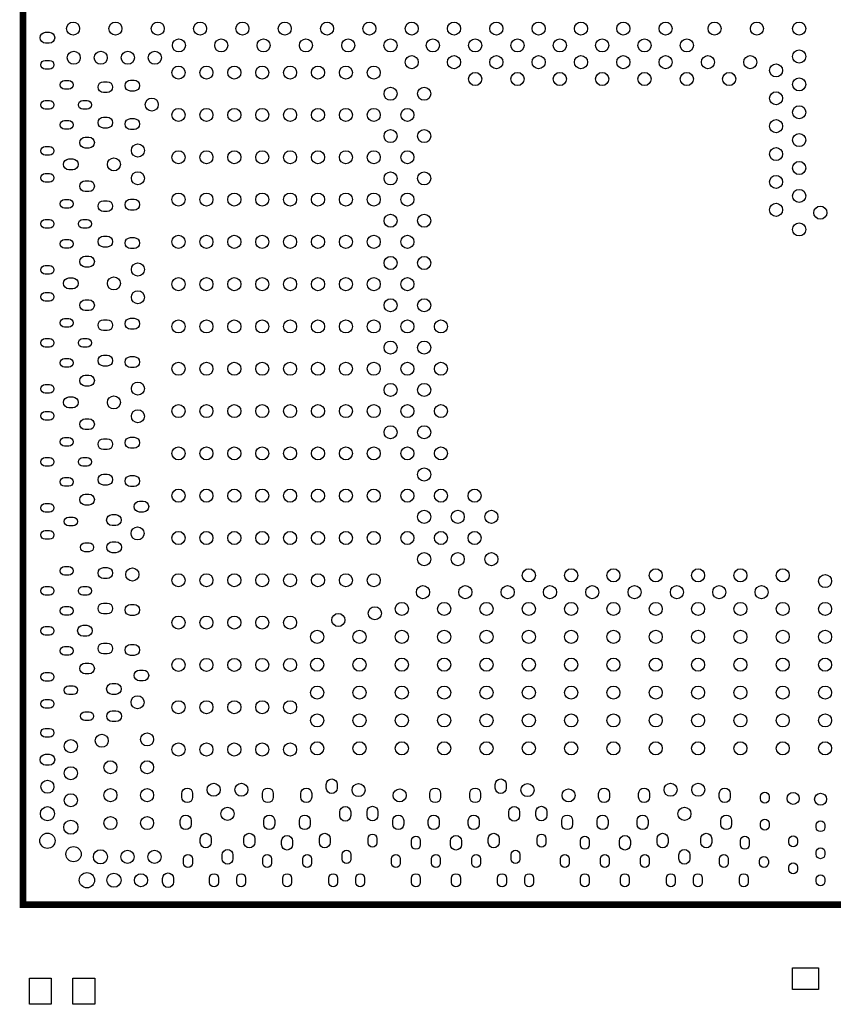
# Model space of a CAD drawing. Extents: x -35 to 121, y -31 to 50.
# Tile 4 of 11: x -2 to 17, y -4 to 18. Entities that reach past the tile are written whole.
import ezdxf

# ---------------------------------------------------------------- set-up
doc = ezdxf.new("R2010")
doc.units = 0
doc.layers.add('PG_SILKSCREEN_TOP', color=7, linetype='CONTINUOUS')
doc.layers.add('PIN_TOP', color=92, linetype='CONTINUOUS')

msp = doc.modelspace()

# ---------------------------------------------------------------- linework, layer by layer
at = {"layer": 'PG_SILKSCREEN_TOP', "const_width": 0.1524}
msp.add_lwpolyline([(-2.005787, 22.127489), (-2.005787, -1.872513), (32.994397, -1.872513), (32.994397, 22.127489), (-2.005787, 22.127489)], dxfattribs=at)
at = {"layer": 'PIN_TOP'}
for points in [[(-1.403147, 17.903939), (-1.488237, 17.903939, -1), (-1.488237, 18.15385), (-1.403147, 18.15385, -1)], [(-1.495743, 17.50883), (-1.395641, 17.50883, -1), (-1.395641, 17.308932), (-1.495743, 17.308932, -1)], [(-1.053046, 17.046346), (-0.952944, 17.046346, -1), (-0.952944, 16.846448), (-1.053046, 16.846448, -1)], [(-0.074447, 16.769626), (-0.159537, 16.769626, -1), (-0.159537, 17.019537), (-0.074447, 17.019537, -1)], [(0.545541, 16.803637), (0.460451, 16.803637, -1), (0.460451, 17.053547), (0.545541, 17.053547, -1)], [(-1.495743, 16.587343), (-1.395641, 16.587343, -1), (-1.395641, 16.387445), (-1.495743, 16.387445, -1)], [(-0.635444, 16.587343), (-0.535343, 16.587343, -1), (-0.535343, 16.387445), (-0.635444, 16.387445, -1)], [(-1.053046, 16.128136), (-0.952944, 16.128136, -1), (-0.952944, 15.928238), (-1.053046, 15.928238, -1)], [(-0.074447, 15.955226), (-0.159537, 15.955226, -1), (-0.159537, 16.205136), (-0.074447, 16.205136, -1)], [(0.545541, 15.921241), (0.460451, 15.921241, -1), (0.460451, 16.171151), (0.545541, 16.171151, -1)], [(-0.492354, 15.496832), (-0.577444, 15.496832, -1), (-0.577444, 15.746743), (-0.492354, 15.746743, -1)], [(-1.495743, 15.531236), (-1.395641, 15.531236, -1), (-1.395641, 15.331338), (-1.495743, 15.331338, -1)], [(-0.865759, 14.996427), (-0.950849, 14.996427, -1), (-0.950849, 15.246337), (-0.865759, 15.246337, -1)], [(-1.495743, 14.911248), (-1.395641, 14.911248, -1), (-1.395641, 14.71135), (-1.495743, 14.71135, -1)], [(-0.492354, 14.495843), (-0.577444, 14.495843, -1), (-0.577444, 14.745754), (-0.492354, 14.745754, -1)], [(-1.053046, 14.314348), (-0.952944, 14.314348, -1), (-0.952944, 14.11445), (-1.053046, 14.11445, -1)], [(-0.074447, 14.037323), (-0.159537, 14.037323, -1), (-0.159537, 14.287233), (-0.074447, 14.287233, -1)], [(0.545541, 14.071333), (0.460451, 14.071333, -1), (0.460451, 14.321244), (0.545541, 14.321244, -1)], [(-1.495743, 13.85504), (-1.395641, 13.85504, -1), (-1.395641, 13.655142), (-1.495743, 13.655142, -1)], [(-0.635444, 13.85504), (-0.535343, 13.85504, -1), (-0.535343, 13.655142), (-0.635444, 13.655142, -1)], [(-1.053046, 13.396036), (-0.952944, 13.396036, -1), (-0.952944, 13.196138), (-1.053046, 13.196138, -1)], [(-0.074447, 13.223227), (-0.159537, 13.223227, -1), (-0.159537, 13.473138), (-0.074447, 13.473138, -1)], [(0.545541, 13.189242), (0.460451, 13.189242, -1), (0.460451, 13.439153), (0.545541, 13.439153, -1)], [(-0.492354, 12.764529), (-0.577444, 12.764529, -1), (-0.577444, 13.014439), (-0.492354, 13.014439, -1)], [(-1.495743, 12.798933), (-1.395641, 12.798933, -1), (-1.395641, 12.599035), (-1.495743, 12.599035, -1)], [(-0.865759, 12.264123), (-0.950849, 12.264123, -1), (-0.950849, 12.514034), (-0.865759, 12.514034, -1)], [(-1.495743, 12.178944), (-1.395641, 12.178944, -1), (-1.395641, 11.979046), (-1.495743, 11.979046, -1)], [(-0.492354, 11.76354), (-0.577444, 11.76354, -1), (-0.577444, 12.013451), (-0.492354, 12.013451, -1)], [(-1.053046, 11.582044), (-0.952944, 11.582044, -1), (-0.952944, 11.382146), (-1.053046, 11.382146, -1)], [(-0.074447, 11.305045), (-0.159537, 11.305045, -1), (-0.159537, 11.554955), (-0.074447, 11.554955, -1)], [(0.545541, 11.33903), (0.460451, 11.33903, -1), (0.460451, 11.588941), (0.545541, 11.588941, -1)], [(-1.495743, 11.123041), (-1.395641, 11.123041, -1), (-1.395641, 10.923143), (-1.495743, 10.923143, -1)], [(-0.635444, 11.123041), (-0.535343, 11.123041, -1), (-0.535343, 10.923143), (-0.635444, 10.923143, -1)], [(-1.053046, 10.663834), (-0.952944, 10.663834, -1), (-0.952944, 10.463936), (-1.053046, 10.463936, -1)], [(-0.074447, 10.490924), (-0.159537, 10.490924, -1), (-0.159537, 10.740835), (-0.074447, 10.740835, -1)], [(0.545541, 10.456939), (0.460451, 10.456939, -1), (0.460451, 10.706849), (0.545541, 10.706849, -1)], [(-0.492354, 10.03253), (-0.577444, 10.03253, -1), (-0.577444, 10.282441), (-0.492354, 10.282441, -1)], [(-1.495743, 10.066934), (-1.395641, 10.066934, -1), (-1.395641, 9.867036), (-1.495743, 9.867036, -1)], [(-0.865759, 9.531845), (-0.950849, 9.531845, -1), (-0.950849, 9.781756), (-0.865759, 9.781756, -1)], [(-1.495743, 9.446946), (-1.395641, 9.446946, -1), (-1.395641, 9.247048), (-1.495743, 9.247048, -1)], [(-0.492354, 9.031541), (-0.577444, 9.031541, -1), (-0.577444, 9.281452), (-0.492354, 9.281452, -1)], [(-1.053046, 8.849741), (-0.952944, 8.849741, -1), (-0.952944, 8.649843), (-1.053046, 8.649843, -1)], [(-0.074447, 8.573021), (-0.159537, 8.573021, -1), (-0.159537, 8.822931), (-0.074447, 8.822931, -1)], [(0.545541, 8.607031), (0.460451, 8.607031, -1), (0.460451, 8.856942), (0.545541, 8.856942, -1)], [(-1.495743, 8.390738), (-1.395641, 8.390738, -1), (-1.395641, 8.19084), (-1.495743, 8.19084, -1)], [(-0.635444, 8.390738), (-0.535343, 8.390738, -1), (-0.535343, 8.19084), (-0.635444, 8.19084, -1)], [(-1.054037, 7.93054), (-0.953935, 7.93054, -1), (-0.953935, 7.730642), (-1.054037, 7.730642, -1)], [(-0.074447, 7.758722), (-0.159537, 7.758722, -1), (-0.159537, 8.008633), (-0.074447, 8.008633, -1)], [(0.545541, 7.725423), (0.460451, 7.725423, -1), (0.460451, 7.975333), (0.545541, 7.975333, -1)], [(-0.492354, 7.300227), (-0.577444, 7.300227, -1), (-0.577444, 7.550137), (-0.492354, 7.550137, -1)], [(-1.495743, 7.334631), (-1.395641, 7.334631, -1), (-1.395641, 7.134733), (-1.495743, 7.134733, -1)], [(0.75405, 7.139724), (0.66896, 7.139724, -1), (0.66896, 7.389635), (0.75405, 7.389635, -1)], [(-0.958355, 7.024726), (-0.858253, 7.024726, -1), (-0.858253, 6.824828), (-0.958355, 6.824828, -1)], [(0.121844, 6.829844), (0.036754, 6.829844, -1), (0.036754, 7.079755), (0.121844, 7.079755, -1)], [(-1.495743, 6.714642), (-1.395641, 6.714642, -1), (-1.395641, 6.514744), (-1.495743, 6.514744, -1)], [(-0.584949, 6.430137), (-0.484848, 6.430137, -1), (-0.484848, 6.230239), (-0.584949, 6.230239, -1)], [(0.12766, 6.205233), (0.04257, 6.205233, -1), (0.04257, 6.455143), (0.12766, 6.455143, -1)], [(-1.053046, 5.891936), (-0.952944, 5.891936, -1), (-0.952944, 5.692038), (-1.053046, 5.692038, -1)], [(-0.074447, 5.614937), (-0.159537, 5.614937, -1), (-0.159537, 5.864847), (-0.074447, 5.864847, -1)], [(-1.495743, 5.432628), (-1.395641, 5.432628, -1), (-1.395641, 5.23273), (-1.495743, 5.23273, -1)], [(-0.635444, 5.432628), (-0.535343, 5.432628, -1), (-0.535343, 5.23273), (-0.635444, 5.23273, -1)], [(-1.053046, 4.973726), (-0.952944, 4.973726, -1), (-0.952944, 4.773828), (-1.053046, 4.773828, -1)], [(-0.074447, 4.800638), (-0.159537, 4.800638, -1), (-0.159537, 5.050549), (-0.074447, 5.050549, -1)], [(0.545541, 4.767339), (0.460451, 4.767339, -1), (0.460451, 5.017249), (0.545541, 5.017249, -1)], [(-0.542849, 4.289539), (-0.627939, 4.289539, -1), (-0.627939, 4.53945), (-0.542849, 4.53945, -1)], [(-1.495743, 4.514444), (-1.395641, 4.514444, -1), (-1.395641, 4.314546), (-1.495743, 4.314546, -1)], [(-0.074447, 3.882631), (-0.159537, 3.882631, -1), (-0.159537, 4.132542), (-0.074447, 4.132542, -1)], [(0.545541, 3.849129), (0.460451, 3.849129, -1), (0.460451, 4.099039), (0.545541, 4.099039, -1)], [(-1.054037, 4.05445), (-0.953935, 4.05445, -1), (-0.953935, 3.854552), (-1.054037, 3.854552, -1)], [(-0.492354, 3.423933), (-0.577444, 3.423933, -1), (-0.577444, 3.673843), (-0.492354, 3.673843, -1)], [(-1.495743, 3.458337), (-1.395641, 3.458337, -1), (-1.395641, 3.258439), (-1.495743, 3.258439, -1)], [(0.75405, 3.26343), (0.66896, 3.26343, -1), (0.66896, 3.513341), (0.75405, 3.513341, -1)], [(0.121844, 2.953525), (0.036754, 2.953525, -1), (0.036754, 3.203435), (0.121844, 3.203435, -1)], [(-0.958355, 3.148432), (-0.858253, 3.148432, -1), (-0.858253, 2.948534), (-0.958355, 2.948534, -1)], [(-1.495743, 2.838348), (-1.395641, 2.838348, -1), (-1.395641, 2.63845), (-1.495743, 2.63845, -1)], [(-0.584949, 2.553843), (-0.484848, 2.553843, -1), (-0.484848, 2.353945), (-0.584949, 2.353945, -1)], [(0.12766, 2.328939), (0.04257, 2.328939, -1), (0.04257, 2.578849), (0.12766, 2.578849, -1)], [(-1.495743, 2.174342), (-1.395641, 2.174342, -1), (-1.395641, 1.974444), (-1.495743, 1.974444, -1)], [(-1.403147, 1.329423), (-1.488237, 1.329423, -1), (-1.488237, 1.579334), (-1.403147, 1.579334, -1)], [(5.203965, 0.887324), (5.203965, 0.802234, -1), (4.954054, 0.802234), (4.954054, 0.887324, -1)], [(9.080259, 0.887324), (9.080259, 0.802234, -1), (8.830348, 0.802234), (8.830348, 0.887324, -1)], [(1.88675, 0.678536), (1.88675, 0.593446, -1), (1.636839, 0.593446), (1.636839, 0.678536, -1)], [(3.736861, 0.678536), (3.736861, 0.593446, -1), (3.48695, 0.593446), (3.48695, 0.678536, -1)], [(4.618266, 0.678536), (4.618266, 0.593446, -1), (4.368355, 0.593446), (4.368355, 0.678536, -1)], [(7.57635, 0.678536), (7.57635, 0.593446, -1), (7.326439, 0.593446), (7.326439, 0.678536, -1)], [(8.49456, 0.678536), (8.49456, 0.593446, -1), (8.244649, 0.593446), (8.244649, 0.678536, -1)], [(11.452669, 0.678536), (11.452669, 0.593446, -1), (11.202759, 0.593446), (11.202759, 0.678536, -1)], [(12.370854, 0.678536), (12.370854, 0.593446, -1), (12.120943, 0.593446), (12.120943, 0.678536, -1)], [(14.220761, 0.678536), (14.220761, 0.593446, -1), (13.970851, 0.593446), (13.970851, 0.678536, -1)], [(15.116454, 0.610197), (15.116454, 0.560184, -1), (14.916556, 0.560184), (14.916556, 0.610197, -1)], [(5.51387, 0.255143), (5.51387, 0.170053, -1), (5.26396, 0.170053), (5.26396, 0.255143, -1)], [(6.138456, 0.261036), (6.138456, 0.175946, -1), (5.888546, 0.175946), (5.888546, 0.261036, -1)], [(9.390164, 0.255143), (9.390164, 0.170053, -1), (9.140254, 0.170053), (9.140254, 0.255143, -1)], [(10.01475, 0.261036), (10.01475, 0.175946, -1), (9.764839, 0.175946), (9.764839, 0.261036, -1)], [(1.852765, 0.058522), (1.852765, -0.026568, -1), (1.602854, -0.026568), (1.602854, 0.058522, -1)], [(3.770668, 0.058522), (3.770668, -0.026568, -1), (3.520758, -0.026568), (3.520758, 0.058522, -1)], [(4.584967, 0.058522), (4.584967, -0.026568, -1), (4.335056, -0.026568), (4.335056, 0.058522, -1)], [(6.728752, 0.058522), (6.728752, -0.026568, -1), (6.478841, -0.026568), (6.478841, 0.058522, -1)], [(7.543051, 0.058522), (7.543051, -0.026568, -1), (7.29314, -0.026568), (7.29314, 0.058522, -1)], [(8.461261, 0.058522), (8.461261, -0.026568, -1), (8.21135, -0.026568), (8.21135, 0.058522, -1)], [(10.605071, 0.058522), (10.605071, -0.026568, -1), (10.355161, -0.026568), (10.355161, 0.058522, -1)], [(11.419167, 0.058522), (11.419167, -0.026568, -1), (11.169256, -0.026568), (11.169256, 0.058522, -1)], [(12.336869, 0.058522), (12.336869, -0.026568, -1), (12.086958, -0.026568), (12.086958, 0.058522, -1)], [(14.254772, 0.058522), (14.254772, -0.026568, -1), (14.004861, -0.026568), (14.004861, 0.058522, -1)], [(15.116454, -0.009817), (15.116454, -0.05983, -1), (14.916556, -0.05983), (14.916556, -0.009817, -1)], [(16.395852, -0.047409), (16.395852, -0.097422, -1), (16.195954, -0.097422), (16.195954, -0.047409, -1)], [(2.311159, -0.359054), (2.311159, -0.444144, -1), (2.061248, -0.444144), (2.061248, -0.359054, -1)], [(3.312173, -0.359054), (3.312173, -0.444144, -1), (3.062262, -0.444144), (3.062262, -0.359054, -1)], [(4.177855, -0.409854), (4.177855, -0.494944, -1), (3.927945, -0.494944), (3.927945, -0.409854, -1)], [(5.043462, -0.359054), (5.043462, -0.444144, -1), (4.793551, -0.444144), (4.793551, -0.359054, -1)], [(5.913552, -0.45165), (5.913552, -0.351549, -1), (6.11345, -0.351549), (6.11345, -0.45165, -1)], [(6.911061, -0.50245), (6.911061, -0.402349, -1), (7.110959, -0.402349), (7.110959, -0.50245, -1)], [(8.054149, -0.409854), (8.054149, -0.494944, -1), (7.804239, -0.494944), (7.804239, -0.409854, -1)], [(8.919756, -0.359054), (8.919756, -0.444144, -1), (8.669845, -0.444144), (8.669845, -0.359054, -1)], [(9.789846, -0.45165), (9.789846, -0.351549, -1), (9.989744, -0.351549), (9.989744, -0.45165, -1)], [(10.78705, -0.50245), (10.78705, -0.402349, -1), (10.986948, -0.402349), (10.986948, -0.50245, -1)], [(11.930164, -0.409854), (11.930164, -0.494944, -1), (11.680253, -0.494944), (11.680253, -0.409854, -1)], [(12.795263, -0.359054), (12.795263, -0.444144, -1), (12.545352, -0.444144), (12.545352, -0.359054, -1)], [(13.796251, -0.359054), (13.796251, -0.444144, -1), (13.546341, -0.444144), (13.546341, -0.359054, -1)], [(14.457858, -0.50245), (14.457858, -0.402349, -1), (14.657756, -0.402349), (14.657756, -0.50245, -1)], [(15.765653, -0.392595), (15.765653, -0.442608, -1), (15.565755, -0.442608), (15.565755, -0.392595, -1)], [(2.811869, -0.732663), (2.811869, -0.817753, -1), (2.561958, -0.817753), (2.561958, -0.732663, -1)], [(5.318963, -0.825259), (5.318963, -0.725157, -1), (5.518861, -0.725157), (5.518861, -0.825259, -1)], [(9.195257, -0.825259), (9.195257, -0.725157, -1), (9.395155, -0.725157), (9.395155, -0.825259, -1)], [(13.295668, -0.732663), (13.295668, -0.817753, -1), (13.045757, -0.817753), (13.045757, -0.732663, -1)], [(16.395852, -0.667398), (16.395852, -0.71741, -1), (16.195954, -0.71741), (16.195954, -0.667398, -1)], [(1.679854, -0.919975), (1.679854, -0.819874, -1), (1.879752, -0.819874), (1.879752, -0.919975, -1)], [(3.493948, -0.919975), (3.493948, -0.819874, -1), (3.693846, -0.819874), (3.693846, -0.919975, -1)], [(4.413148, -0.921068), (4.413148, -0.820966, -1), (4.613046, -0.820966), (4.613046, -0.921068, -1)], [(6.451752, -0.919975), (6.451752, -0.819874, -1), (6.65165, -0.819874), (6.65165, -0.919975, -1)], [(7.369962, -0.919975), (7.369962, -0.819874, -1), (7.56986, -0.819874), (7.56986, -0.919975, -1)], [(8.289265, -0.921068), (8.289265, -0.820966, -1), (8.489163, -0.820966), (8.489163, -0.921068, -1)], [(10.328046, -0.919975), (10.328046, -0.819874, -1), (10.527944, -0.819874), (10.527944, -0.919975, -1)], [(11.246256, -0.919975), (11.246256, -0.819874, -1), (11.446154, -0.819874), (11.446154, -0.919975, -1)], [(12.163755, -0.919975), (12.163755, -0.819874, -1), (12.363653, -0.819874), (12.363653, -0.919975, -1)], [(13.977747, -0.919975), (13.977747, -0.819874, -1), (14.177645, -0.819874), (14.177645, -0.919975, -1)], [(15.096465, -0.867296), (15.096465, -0.917308, -1), (14.896567, -0.917308), (14.896567, -0.867296, -1)], [(15.765653, -1.012609), (15.765653, -1.062622, -1), (15.565755, -1.062622), (15.565755, -1.012609, -1)], [(1.446365, -1.269873), (1.446365, -1.354963, -1), (1.196454, -1.354963), (1.196454, -1.269873, -1)], [(2.276754, -1.362469), (2.276754, -1.262367, -1), (2.476652, -1.262367), (2.476652, -1.362469, -1)], [(2.896768, -1.362469), (2.896768, -1.262367, -1), (3.096666, -1.262367), (3.096666, -1.362469, -1)], [(3.952951, -1.362469), (3.952951, -1.262367, -1), (4.152849, -1.262367), (4.152849, -1.362469, -1)], [(5.009058, -1.362469), (5.009058, -1.262367, -1), (5.208956, -1.262367), (5.208956, -1.362469, -1)], [(5.629046, -1.362469), (5.629046, -1.262367, -1), (5.828944, -1.262367), (5.828944, -1.362469, -1)], [(6.911061, -1.362469), (6.911061, -1.262367, -1), (7.110959, -1.262367), (7.110959, -1.362469, -1)], [(7.829245, -1.362469), (7.829245, -1.262367, -1), (8.029143, -1.262367), (8.029143, -1.362469, -1)], [(8.885352, -1.362469), (8.885352, -1.262367, -1), (9.08525, -1.262367), (9.08525, -1.362469, -1)], [(9.505366, -1.362469), (9.505366, -1.262367, -1), (9.705264, -1.262367), (9.705264, -1.362469, -1)], [(10.78705, -1.362469), (10.78705, -1.262367, -1), (10.986948, -1.262367), (10.986948, -1.362469, -1)], [(11.70526, -1.362469), (11.70526, -1.262367, -1), (11.905158, -1.262367), (11.905158, -1.362469, -1)], [(12.760858, -1.362469), (12.760858, -1.262367, -1), (12.960756, -1.262367), (12.960756, -1.362469, -1)], [(13.380847, -1.362469), (13.380847, -1.262367, -1), (13.580745, -1.262367), (13.580745, -1.362469, -1)], [(14.430959, -1.362469), (14.430959, -1.262367, -1), (14.630857, -1.262367), (14.630857, -1.362469, -1)], [(16.395852, -1.287412), (16.395852, -1.337424, -1), (16.195954, -1.337424), (16.195954, -1.287412, -1)]]:
    msp.add_lwpolyline(points, format="xyb", close=True, dxfattribs=at)
for points in [[(16.251149, -3.321952), (16.251149, -3.822052), (15.651251, -3.822052), (15.651251, -3.321952)], [(-1.859648, -3.560851), (-1.359548, -3.560851), (-1.359548, -4.160749), (-1.859648, -4.160749)], [(-0.85965, -3.560851), (-0.35955, -3.560851), (-0.35955, -4.160749), (-0.85965, -4.160749)]]:
    msp.add_lwpolyline(points, close=True, dxfattribs=at)
for centre, radius in [((-0.856691, 18.237683), 0.15), ((0.1143, 18.237683), 0.15), ((1.085596, 18.237683), 0.15), ((2.056714, 18.237683), 0.15), ((3.02801, 18.237683), 0.15), ((3.999306, 18.237683), 0.15), ((4.970297, 18.237683), 0.15), ((5.941593, 18.237683), 0.15), ((6.912915, 18.237683), 0.15), ((7.884008, 18.237683), 0.15), ((8.855202, 18.237683), 0.15), ((9.826295, 18.237683), 0.15), ((10.797616, 18.237683), 0.15), ((11.768912, 18.237683), 0.15), ((12.739903, 18.237683), 0.15), ((13.862101, 18.237683), 0.15), ((14.833397, 18.237683), 0.15), ((15.804693, 18.237683), 0.15), ((1.571295, 17.85239), 0.15), ((2.542311, 17.85239), 0.15), ((3.513607, 17.85239), 0.15), ((4.484903, 17.85239), 0.15), ((5.455996, 17.85239), 0.15), ((6.427292, 17.85239), 0.15), ((7.398309, 17.85239), 0.15), ((8.369605, 17.85239), 0.15), ((9.340901, 17.85239), 0.15), ((10.311917, 17.85239), 0.15), ((11.283213, 17.85239), 0.15), ((12.254306, 17.85239), 0.15), ((13.225602, 17.85239), 0.15), ((-0.841502, 17.568697), 0.15), ((-0.221386, 17.568697), 0.15), ((0.398602, 17.568697), 0.15), ((1.018616, 17.568697), 0.15), ((15.804693, 17.597882), 0.15), ((6.912915, 17.466793), 0.15), ((7.884008, 17.466793), 0.15), ((8.855202, 17.466793), 0.15), ((9.826295, 17.466793), 0.15), ((10.797616, 17.466793), 0.15), ((11.768912, 17.466793), 0.15), ((12.739903, 17.466793), 0.15), ((13.711199, 17.466793), 0.15), ((14.682495, 17.466793), 0.15), ((15.273299, 17.277893), 0.15), ((1.56271, 17.227575), 0.15), ((2.20251, 17.227575), 0.15), ((2.842616, 17.227575), 0.15), ((3.482594, 17.227575), 0.15), ((4.122699, 17.227575), 0.15), ((4.7625, 17.227575), 0.15), ((5.402605, 17.227575), 0.15), ((6.042711, 17.227575), 0.15), ((8.369605, 17.081297), 0.15), ((9.340901, 17.081297), 0.15), ((10.311917, 17.081297), 0.15), ((11.283213, 17.081297), 0.15), ((12.254306, 17.081297), 0.15), ((13.225602, 17.081297), 0.15), ((14.196898, 17.081297), 0.15), ((15.804693, 16.957777), 0.15), ((6.428003, 16.741877), 0.15), ((7.199198, 16.741877), 0.15), ((15.273299, 16.637787), 0.15), ((0.947699, 16.493185), 0.15), ((1.56271, 16.256483), 0.15), ((2.20251, 16.256483), 0.15), ((2.842616, 16.256483), 0.15), ((3.482594, 16.256483), 0.15), ((4.122699, 16.256483), 0.15), ((4.7625, 16.256483), 0.15), ((5.402605, 16.256483), 0.15), ((6.042711, 16.256483), 0.15), ((6.813601, 16.256483), 0.15), ((15.804693, 16.317697), 0.15), ((15.273299, 15.997682), 0.15), ((6.428003, 15.770885), 0.15), ((7.199198, 15.770885), 0.15), ((15.804693, 15.677896), 0.15), ((0.631495, 15.439085), 0.15), ((1.56271, 15.285187), 0.15), ((2.20251, 15.285187), 0.15), ((2.842616, 15.285187), 0.15), ((3.482594, 15.285187), 0.15), ((4.122699, 15.285187), 0.15), ((4.7625, 15.285187), 0.15), ((5.402605, 15.285187), 0.15), ((6.042711, 15.285187), 0.15), ((6.813601, 15.285187), 0.15), ((15.273299, 15.357881), 0.15), ((0.079299, 15.121382), 0.15), ((15.804693, 15.037791), 0.15), ((0.631495, 14.803399), 0.15), ((6.428003, 14.799589), 0.15), ((7.199198, 14.799589), 0.15), ((15.273299, 14.717776), 0.15), ((15.804693, 14.397685), 0.15), ((1.56271, 14.313891), 0.15), ((2.20251, 14.313891), 0.15), ((2.842616, 14.313891), 0.15), ((3.482594, 14.313891), 0.15), ((4.122699, 14.313891), 0.15), ((4.7625, 14.313891), 0.15), ((5.402605, 14.313891), 0.15), ((6.042711, 14.313891), 0.15), ((6.813601, 14.313891), 0.15), ((15.273299, 14.077696), 0.15), ((16.290112, 14.012189), 0.15), ((6.428003, 13.828293), 0.15), ((7.199198, 13.828293), 0.15), ((15.804693, 13.626897), 0.15), ((1.56271, 13.342899), 0.15), ((2.20251, 13.342899), 0.15), ((2.842616, 13.342899), 0.15), ((3.482594, 13.342899), 0.15), ((4.122699, 13.342899), 0.15), ((4.7625, 13.342899), 0.15), ((5.402605, 13.342899), 0.15), ((6.042711, 13.342899), 0.15), ((6.813601, 13.342899), 0.15), ((6.428003, 12.857201), 0.15), ((7.199198, 12.857201), 0.15), ((0.631495, 12.707087), 0.15), ((0.079299, 12.389079), 0.15), ((1.56271, 12.371578), 0.15), ((2.20251, 12.371578), 0.15), ((2.842616, 12.371578), 0.15), ((3.482594, 12.371578), 0.15), ((4.122699, 12.371578), 0.15), ((4.7625, 12.371578), 0.15), ((5.402605, 12.371578), 0.15), ((6.042711, 12.371578), 0.15), ((6.813601, 12.371578), 0.15), ((0.631495, 12.071096), 0.15), ((6.428003, 11.885879), 0.15), ((7.199198, 11.885879), 0.15), ((1.56271, 11.400282), 0.15), ((2.20251, 11.400282), 0.15), ((2.842616, 11.400282), 0.15), ((3.482594, 11.400282), 0.15), ((4.122699, 11.400282), 0.15), ((4.7625, 11.400282), 0.15), ((5.402605, 11.400282), 0.15), ((6.042711, 11.400282), 0.15), ((6.813601, 11.400282), 0.15), ((7.584516, 11.400282), 0.15), ((6.428003, 10.914888), 0.15), ((7.199198, 10.914888), 0.15), ((1.56271, 10.429291), 0.15), ((2.20251, 10.429291), 0.15), ((2.842616, 10.429291), 0.15), ((3.482594, 10.429291), 0.15), ((4.122699, 10.429291), 0.15), ((4.7625, 10.429291), 0.15), ((5.402605, 10.429291), 0.15), ((6.042711, 10.429291), 0.15), ((6.813601, 10.429291), 0.15), ((7.584516, 10.429291), 0.15), ((0.631495, 9.974783), 0.15), ((6.428003, 9.943592), 0.15), ((7.199198, 9.943592), 0.15), ((0.079299, 9.656801), 0.15), ((1.56271, 9.457995), 0.15), ((2.20251, 9.457995), 0.15), ((2.842616, 9.457995), 0.15), ((3.482594, 9.457995), 0.15), ((4.122699, 9.457995), 0.15), ((4.7625, 9.457995), 0.15), ((5.402605, 9.457995), 0.15), ((6.042711, 9.457995), 0.15), ((6.813601, 9.457995), 0.15), ((7.584516, 9.457995), 0.15), ((0.631495, 9.339097), 0.15), ((6.428003, 8.972296), 0.15), ((7.199198, 8.972296), 0.15), ((1.56271, 8.486877), 0.15), ((2.20251, 8.486877), 0.15), ((2.842616, 8.486877), 0.15), ((3.482594, 8.486877), 0.15), ((4.122699, 8.486877), 0.15), ((4.7625, 8.486877), 0.15), ((5.402605, 8.486877), 0.15), ((6.042711, 8.486877), 0.15), ((6.813601, 8.486877), 0.15), ((7.584516, 8.486877), 0.15), ((7.199198, 8.001279), 0.15), ((1.56271, 7.515581), 0.15), ((2.20251, 7.515581), 0.15), ((2.842616, 7.515581), 0.15), ((3.482594, 7.515581), 0.15), ((4.122699, 7.515581), 0.15), ((4.7625, 7.515581), 0.15), ((5.402605, 7.515581), 0.15), ((6.042711, 7.515581), 0.15), ((6.813601, 7.515581), 0.15), ((7.584516, 7.515581), 0.15), ((8.355609, 7.515581), 0.15), ((7.199198, 7.029983), 0.15), ((7.970114, 7.029983), 0.15), ((8.741207, 7.029983), 0.15), ((0.623392, 6.649999), 0.15), ((1.56271, 6.544285), 0.15), ((2.20251, 6.544285), 0.15), ((2.842616, 6.544285), 0.15), ((3.482594, 6.544285), 0.15), ((4.122699, 6.544285), 0.15), ((4.7625, 6.544285), 0.15), ((5.402605, 6.544285), 0.15), ((6.042711, 6.544285), 0.15), ((6.813601, 6.544285), 0.15), ((7.584516, 6.544285), 0.15), ((8.355609, 6.544285), 0.15), ((7.199198, 6.058687), 0.15), ((7.970114, 6.058687), 0.15), ((8.741207, 6.058687), 0.15), ((0.502996, 5.706389), 0.15), ((1.56271, 5.573293), 0.15), ((2.20251, 5.573293), 0.15), ((2.842616, 5.573293), 0.15), ((3.482594, 5.573293), 0.15), ((4.122699, 5.573293), 0.15), ((4.7625, 5.573293), 0.15), ((5.402605, 5.573293), 0.15), ((6.042711, 5.573293), 0.15), ((9.600209, 5.686781), 0.15), ((10.571505, 5.686781), 0.15), ((11.542598, 5.686781), 0.15), ((12.513894, 5.686781), 0.15), ((13.484911, 5.686781), 0.15), ((14.456207, 5.686781), 0.15), ((15.427503, 5.686781), 0.15), ((16.398494, 5.555793), 0.15), ((7.172198, 5.301183), 0.15), ((8.143316, 5.301183), 0.15), ((9.114612, 5.301183), 0.15), ((10.085908, 5.301183), 0.15), ((11.056899, 5.301183), 0.15), ((12.028195, 5.301183), 0.15), ((12.999517, 5.301183), 0.15), ((13.97061, 5.301183), 0.15), ((14.941906, 5.301183), 0.15), ((6.686601, 4.915687), 0.15), ((7.657897, 4.915687), 0.15), ((8.628913, 4.915687), 0.15), ((9.600209, 4.915687), 0.15), ((10.571505, 4.915687), 0.15), ((11.542598, 4.915687), 0.15), ((12.513894, 4.915687), 0.15), ((13.484911, 4.915687), 0.15), ((14.456207, 4.915687), 0.15), ((15.427503, 4.915687), 0.15), ((16.398494, 4.915687), 0.15), ((1.56271, 4.601997), 0.15), ((2.20251, 4.601997), 0.15), ((2.842616, 4.601997), 0.15), ((3.482594, 4.601997), 0.15), ((4.122699, 4.601997), 0.15), ((5.229911, 4.661383), 0.15), ((6.066612, 4.815891), 0.15), ((4.744314, 4.275785), 0.15), ((5.715305, 4.275785), 0.15), ((6.686601, 4.275785), 0.15), ((7.657897, 4.275785), 0.15), ((8.628913, 4.275785), 0.15), ((9.600209, 4.275785), 0.15), ((10.571505, 4.275785), 0.15), ((11.542598, 4.275785), 0.15), ((12.513894, 4.275785), 0.15), ((13.484911, 4.275785), 0.15), ((14.456207, 4.275785), 0.15), ((15.427503, 4.275785), 0.15), ((16.398494, 4.275785), 0.15), ((1.56271, 3.630676), 0.15), ((2.20251, 3.630676), 0.15), ((2.842616, 3.630676), 0.15), ((3.482594, 3.630676), 0.15), ((4.122699, 3.630676), 0.15), ((4.744314, 3.635781), 0.15), ((5.715305, 3.635781), 0.15), ((6.686601, 3.635781), 0.15), ((7.657897, 3.635781), 0.15), ((8.628913, 3.635781), 0.15), ((9.600209, 3.635781), 0.15), ((10.571505, 3.635781), 0.15), ((11.542598, 3.635781), 0.15), ((12.513894, 3.635781), 0.15), ((13.484911, 3.635781), 0.15), ((14.456207, 3.635781), 0.15), ((15.427503, 3.635781), 0.15), ((16.398494, 3.635781), 0.15), ((4.744314, 2.995676), 0.15), ((5.715305, 2.995676), 0.15), ((6.686601, 2.995676), 0.15), ((7.657897, 2.995676), 0.15), ((8.628913, 2.995676), 0.15), ((9.600209, 2.995676), 0.15), ((10.571505, 2.995676), 0.15), ((11.542598, 2.995676), 0.15), ((12.513894, 2.995676), 0.15), ((13.484911, 2.995676), 0.15), ((14.456207, 2.995676), 0.15), ((15.427503, 2.995676), 0.15), ((16.398494, 2.995676), 0.15), ((0.623392, 2.77368), 0.15), ((1.56271, 2.659583), 0.15), ((2.20251, 2.659583), 0.15), ((2.842616, 2.659583), 0.15), ((3.482594, 2.659583), 0.15), ((4.122699, 2.659583), 0.15), ((4.744314, 2.355875), 0.15), ((5.715305, 2.355875), 0.15), ((6.686601, 2.355875), 0.15), ((7.657897, 2.355875), 0.15), ((8.628913, 2.355875), 0.15), ((9.600209, 2.355875), 0.15), ((10.571505, 2.355875), 0.15), ((11.542598, 2.355875), 0.15), ((12.513894, 2.355875), 0.15), ((13.484911, 2.355875), 0.15), ((14.456207, 2.355875), 0.15), ((15.427503, 2.355875), 0.15), ((16.398494, 2.355875), 0.15), ((-0.200101, 1.889989), 0.15), ((0.840511, 1.919986), 0.15), ((-0.908787, 1.764487), 0.15), ((1.56271, 1.688287), 0.15), ((2.20251, 1.688287), 0.15), ((2.842616, 1.688287), 0.15), ((3.482594, 1.688287), 0.15), ((4.122699, 1.688287), 0.15), ((4.744314, 1.715795), 0.15), ((5.715305, 1.715795), 0.15), ((6.686601, 1.715795), 0.15), ((7.657897, 1.715795), 0.15), ((8.628913, 1.715795), 0.15), ((9.600209, 1.715795), 0.15), ((10.571505, 1.715795), 0.15), ((11.542598, 1.715795), 0.15), ((12.513894, 1.715795), 0.15), ((13.484911, 1.715795), 0.15), ((14.456207, 1.715795), 0.15), ((15.427503, 1.715795), 0.15), ((16.398494, 1.715795), 0.15), ((0, 1.279881), 0.15), ((0.840511, 1.279881), 0.15), ((-0.908787, 1.144499), 0.15), ((-1.445692, 0.83439), 0.15), ((2.368906, 0.764794), 0.15), ((3.004617, 0.764794), 0.15), ((5.693715, 0.756387), 0.15), ((9.570009, 0.756387), 0.15), ((12.85301, 0.764794), 0.15), ((13.488695, 0.764794), 0.15), ((0, 0.639801), 0.15), ((0.840511, 0.639801), 0.15), ((6.637299, 0.635991), 0.15), ((10.513416, 0.635991), 0.15), ((15.665704, 0.567385), 0.137554), ((16.295903, 0.547395), 0.137554), ((-0.908787, 0.524485), 0.15), ((-1.445692, 0.214376), 0.162547), ((2.686914, 0.212598), 0.15), ((13.170713, 0.212598), 0.15), ((-0.908787, -0.095504), 0.162547), ((0, 0), 0.15), ((0.840511, 0), 0.15), ((-1.445692, -0.405613), 0.175006), ((-0.846785, -0.713511), 0.175006), ((-0.228803, -0.775411), 0.162547), ((0.391211, -0.775411), 0.15), ((1.011199, -0.775411), 0.15), ((-0.538683, -1.312418), 0.175006), ((0.081305, -1.312418), 0.162547), ((0.701294, -1.312418), 0.15)]:
    msp.add_circle(centre, radius, dxfattribs=at)

doc.saveas('drawing.dxf')
